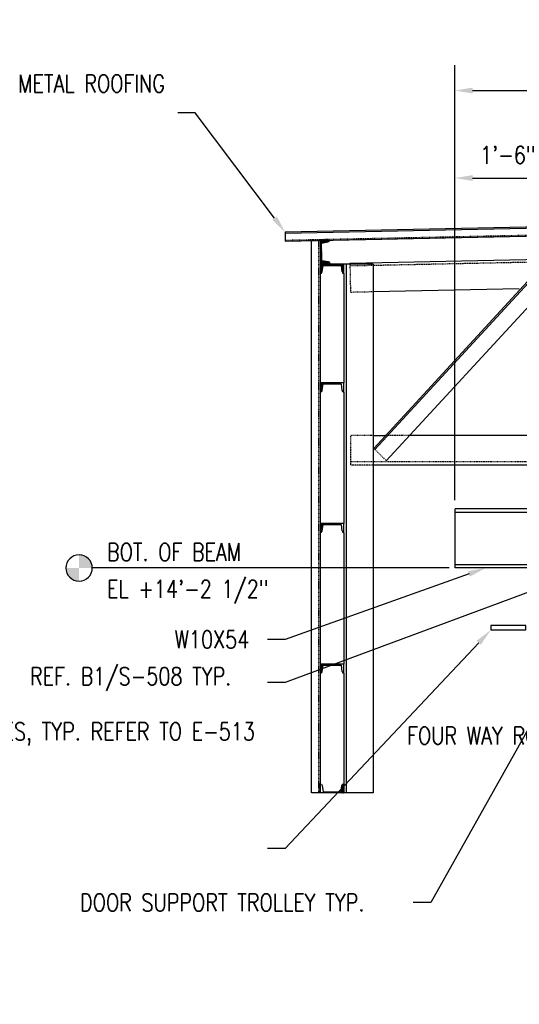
# Model space of a CAD drawing. Header units: inches. Extents: x 382 to 3028, y 70 to 495.
# Tile 19 of 41: x 1447 to 1533, y 97 to 265. Entities that reach past the tile are written whole.
import ezdxf
from ezdxf import colors
from ezdxf.entities.mleader import LeaderData, LeaderLine
from ezdxf.math import Vec2, Vec3

# ---------------------------------------------------------------- set-up
doc = ezdxf.new("R2010")
doc.units = ezdxf.units.IN
doc.header["$MEASUREMENT"] = 0
for name, pattern in [('014200-907 MS2 Medium Dash', [0.109898, 0.068898, -0.041]), ('Dash', [0.25, 0.125, -0.125]), ('Dash - 1_16_', [0.1875, 0.125, -0.0625]), ('Hidden 3_32_', [0.140625, 0.09375, -0.046875])]:
    doc.linetypes.add(name, pattern=pattern)
for name, color, linetype in [('A-FLOR', 192, 'Continuous'), ('S-ANNO-DIMS', 1, 'Continuous'), ('S-ANNO-NOTE', 2, 'Continuous'), ('S-ANNO-SYMB', 2, 'Continuous'), ('S-BEAM', 10, 'Continuous'), ('S-BEAM-HDLN', 1, 'Dash'), ('S-COLS', 2, 'Continuous'), ('S-DETL', 90, 'Continuous'), ('S-DETL-PATT', 8, 'Continuous'), ('S-DETL-THIN', 1, 'Continuous')]:
    doc.layers.add(name, color=color, linetype=linetype)
doc.layers.add('A-FLOR-OVHD', color=9, linetype='014200-907 MS2 Medium Dash', true_color=0x808080)
doc.styles.add('Annotative', font='romans.shx', dxfattribs={"width": 0.8, "height": 0.125})
doc.dimstyles.new('Annotative', dxfattribs={"dimscale": 0, "dimtxt": 0.125, "dimasz": 0.125, "dimexe": 0.18, "dimexo": 0.0625, "dimgap": 0.09, "dimtad": 1, "dimdec": 3, "dimzin": 3, "dimdsep": 46, "dimlunit": 4, "dimtxsty": 'Annotative', "dimcen": 0.09, "dimclrt": 2, "dimazin": 2, "dimtfac": 1, "dimtdec": 3, "dimtmove": 0, "dimatfit": 0, "dimfxl": 1, "dimtfill": 1, "dimfrac": 2, "dimtolj": 1, "dimtzin": 0, "dimarcsym": 0})
pattern_1 = [(45, (0, 6), (-0.176776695, 0.176776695), []), (45, (0, 6.125), (-0.176776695, 0.176776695), [])]

# ---------------------------------------------------------------- blocks, each defined once
blk = doc.blocks.new('051200_StructuralFraming-W-Flange - W10X54-1656488-DOOR RAIL SUPPORT 2')
at = {"layer": 'S-BEAM'}
for p, q in [((776.71, 179.88), (776.71, 180.5)), ((833.21, 180.5), (776.71, 180.5)), ((776.71, 179.19), (776.71, 179.88)), ((794.53, 179.88), (776.71, 179.88)), ((824.52, 179.88), (794.9, 179.88)), ((833.21, 179.88), (824.89, 179.88)), ((776.71, 171.71), (776.71, 179.19)), ((776.71, 171.01), (776.71, 171.71)), ((776.71, 170.4), (776.71, 171.01)), ((776.71, 171.01), (794.53, 171.01)), ((792.71, 170.4), (776.71, 170.4)), ((794.9, 171.01), (824.52, 171.01)), ((822.71, 170.4), (796.71, 170.4)), ((824.89, 171.01), (833.21, 171.01)), ((833.21, 170.4), (826.71, 170.4))]:
    blk.add_line(p, q, dxfattribs=at)
blk = doc.blocks.new('051200_StructuralFraming-C-Channel - C4X5_4-V15-DOOR RAIL SUPPORT 2')
at = {"lineweight": -3}
for p, q in [((753.71, 202), (753.71, 200.42)), ((757.71, 202), (753.71, 202)), ((754, 200.72), (754.18, 201.82)), ((754.18, 201.82), (757.24, 201.82)), ((757.24, 201.82), (757.41, 200.72)), ((757.71, 200.42), (757.71, 202))]:
    blk.add_line(p, q, dxfattribs=at)
for centre, start, end in [((753.71, 200.72), 270, 0), ((757.71, 200.72), 180, 270)]:
    blk.add_arc(centre, 0.296, start, end, dxfattribs=at)
blk = doc.blocks.new('051200_StructuralFraming-C-Channel - C4X5_4-V18-DOOR RAIL SUPPORT 2')
at = {"lineweight": -3}
for p, q in [((753.71, 222.25), (753.71, 220.67)), ((757.71, 222.25), (753.71, 222.25)), ((754, 220.97), (754.18, 222.07)), ((754.18, 222.07), (757.24, 222.07)), ((757.24, 222.07), (757.41, 220.97)), ((757.71, 220.67), (757.71, 222.25))]:
    blk.add_line(p, q, dxfattribs=at)
for centre, start, end in [((753.71, 220.97), 270, 0), ((757.71, 220.97), 180, 270)]:
    blk.add_arc(centre, 0.296, start, end, dxfattribs=at)
blk = doc.blocks.new('051200_StructuralFraming-C-Channel - C4X5_4-1771552-DOOR RAIL SUPPORT 2')
at = {"lineweight": -3}
for p, q in [((755.31, 226.38), (753.73, 226.35)), ((753.73, 226.35), (753.81, 222.35)), ((753.92, 225.88), (755.02, 226.08)), ((753.98, 222.82), (753.92, 225.88)), ((753.81, 222.35), (755.39, 222.38)), ((755.09, 222.67), (753.98, 222.82))]:
    blk.add_line(p, q, dxfattribs=at)
for centre, start, end in [((755.01, 226.38), 271.19, 1.19), ((755.09, 222.38), 1.19, 91.19)]:
    blk.add_arc(centre, 0.296, start, end, dxfattribs=at)
blk = doc.blocks.new('*D106')
at = {"layer": 'Defpoints', "color": 0, "transparency": 16777216}
for p in [(1539.65, 237.69), (1539.65, 184.14), (1521.64, 181.22)]:
    blk.add_point(p, dxfattribs=at)
at = {"layer": 'S-ANNO-DIMS', "color": 0, "lineweight": -2, "transparency": 16777216}
blk.add_line((1524.64, 237.69), (1536.65, 237.69), dxfattribs=at)
at = {"layer": 'S-ANNO-DIMS', "color": 0, "transparency": 16777216}
for points in [[(1524.64, 238.19), (1524.64, 237.19), (1521.64, 237.69)], [(1536.65, 238.19), (1536.65, 237.19), (1539.65, 237.69)]]:
    blk.add_solid(points, dxfattribs=at)
at = {"layer": 'S-ANNO-DIMS', "color": 2, "lineweight": -3, "transparency": 16777216, "insert": (1530.65, 241.63), "char_height": 3, "width": 12.3279, "attachment_point": 5, "style": 'Annotative'}
blk.add_mtext('\\A1;1\'-6"', dxfattribs=at)
blk = doc.blocks.new('*D103')
at = {"layer": 'Defpoints', "color": 0, "transparency": 16777216}
for p in [(1578.14, 252.63), (1578.14, 242.72), (1521.64, 181.22)]:
    blk.add_point(p, dxfattribs=at)
at = {"layer": 'S-ANNO-DIMS', "color": 0, "lineweight": -2, "transparency": 16777216}
for p, q in [((1521.64, 182.72), (1521.64, 256.95)), ((1578.14, 244.22), (1578.14, 256.95)), ((1524.64, 252.63), (1575.14, 252.63))]:
    blk.add_line(p, q, dxfattribs=at)
at = {"layer": 'S-ANNO-DIMS', "color": 0, "transparency": 16777216}
for points in [[(1524.64, 253.13), (1524.64, 252.13), (1521.64, 252.63)], [(1575.14, 253.13), (1575.14, 252.13), (1578.14, 252.63)]]:
    blk.add_solid(points, dxfattribs=at)
at = {"layer": 'S-ANNO-DIMS', "color": 2, "lineweight": -3, "transparency": 16777216, "insert": (1549.89, 257.07), "char_height": 3, "width": 23.594, "attachment_point": 5, "style": 'Annotative'}
blk.add_mtext('\\A1;4\'-8 1/2"', dxfattribs=at)
blk = doc.blocks.new('_Dot')
at = {"color": 0, "linetype": 'ByBlock', "lineweight": -2}
blk.add_line((-0.5, 0), (-1, 0), dxfattribs=at)
at = {"color": 0, "linetype": 'ByBlock', "const_width": 0.5}
blk.add_lwpolyline([(-0.25, 0, 1), (0.25, 0, 1)], format="xyb", close=True, dxfattribs=at)
blk = doc.blocks.new('Level Circle AEC')
at = {"layer": 'S-ANNO-SYMB', "lineweight": -3}
h = blk.add_hatch(color=256, dxfattribs=at)
edge = h.paths.add_edge_path()
edge.add_line((373.71, 0), (367.71, 0))
edge.add_arc((373.71, 0), 6, 90, 180, ccw=False)
edge.add_line((373.71, 6), (373.71, 0))
h = blk.add_hatch(color=256, dxfattribs=at)
edge = h.paths.add_edge_path()
edge.add_line((373.71, -6), (373.71, 0))
edge.add_line((373.71, 0), (379.71, 0))
edge.add_arc((373.71, 0), 6, 270, 360, ccw=False)
blk.add_circle((373.71, 0), 6, dxfattribs=at)

msp = doc.modelspace()

# ---------------------------------------------------------------- hatches: boundary and pattern name
at = {"layer": 'S-DETL-PATT'}
h = msp.add_hatch(dxfattribs=at)
h.set_pattern_fill('STEEL', color=256, scale=2)
h.set_pattern_definition(pattern_1)
h.paths.add_polyline_path([(1499.9551, 226.7961, 0.41397637), (1500.2449, 227.098), (1498.6653, 227.0652), (1498.7483, 223.0663), (1500.328, 223.0991, 0.41421356), (1500.0259, 223.3889), (1498.9225, 223.5402), (1498.859, 226.5991)])
h = msp.add_hatch(dxfattribs=at)
h.set_pattern_fill('STEEL', color=256, scale=2)
h.set_pattern_definition(pattern_1)
h.paths.add_polyline_path([(1502.6445, 222.9665), (1498.6445, 222.9665), (1498.6445, 221.3865, 0.41421356), (1498.9405, 221.6825), (1499.1147, 222.7825), (1502.1742, 222.7825), (1502.3485, 221.6825, 0.41421356), (1502.6445, 221.3865)])
h = msp.add_hatch(dxfattribs=at)
h.set_pattern_fill('STEEL', color=256, scale=2)
h.set_pattern_definition(pattern_1)
h.paths.add_polyline_path([(1498.6445, 201.1365, 0.41421356), (1498.9405, 201.4325), (1499.1438, 202.7165), (1498.6445, 202.7165)])
h = msp.add_hatch(dxfattribs=at)
h.set_pattern_fill('STEEL', color=256, scale=2)
h.set_pattern_definition([(45, (0, -18), (-0.176776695, 0.176776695), []), (45, (0, -17.875), (-0.176776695, 0.176776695), [])])
h.paths.add_polyline_path([(1498.6445, 177.1365, 0.41421356), (1498.9405, 177.4325), (1499.1438, 178.7165), (1498.6445, 178.7165)])
h = msp.add_hatch(dxfattribs=at)
h.set_pattern_fill('STEEL', color=256, scale=2)
h.set_pattern_definition([(45, (0, -42), (-0.176776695, 0.176776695), []), (45, (0, -41.875), (-0.176776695, 0.176776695), [])])
h.paths.add_polyline_path([(1498.6445, 153.1365, 0.41421356), (1498.9405, 153.4325), (1499.1438, 154.7165), (1498.6445, 154.7165)])
h = msp.add_hatch(dxfattribs=at)
h.set_pattern_fill('STEEL', color=256, scale=2)
h.set_pattern_definition(pattern_1)
h.paths.add_polyline_path([(1502.6445, 132.7165), (1502.6445, 134.2965, 0.41421356), (1502.3485, 134.0005), (1502.1451, 132.7165)])

# ---------------------------------------------------------------- linework, layer by layer
at = {"layer": 'A-FLOR', "lineweight": -3}
for p, q in [((1578.1445, 230.2165), (1492.6445, 228.4404)), ((1492.6445, 226.9401), (1578.1445, 228.7161)), ((1492.6445, 228.4404), (1492.6445, 226.9401))]:
    msp.add_line(p, q, dxfattribs=at)
at = {"layer": 'A-FLOR-OVHD', "lineweight": -3}
msp.add_line((1492.6445, 227.0901), (1578.1445, 228.8662), dxfattribs=at)
at = {"layer": 'S-ANNO-SYMB', "lineweight": -3}
msp.add_line((1520.6445, 171.1165), (1459.7117, 171.1165), dxfattribs=at)
at = {"layer": 'S-BEAM'}
for p, q in [((1503.7502, 223.1722), (1575.6532, 224.6658)), ((1503.7545, 222.9665), (1503.7502, 223.1722)), ((1535.9785, 222.1263), (1507.7695, 191.541)), ((1536.1623, 221.9568), (1507.9532, 191.3715)), ((1532.6202, 218.7709), (1507.6445, 218.2521)), ((1509.9048, 189.4337), (1538.1793, 220.0876)), ((1507.6445, 193.7165), (1509.6598, 193.7165)), ((1564.5813, 193.7165), (1513.7493, 193.7165)), ((1507.6445, 188.7165), (1573.1445, 188.7165))]:
    msp.add_line(p, q, dxfattribs=at)
at = {"layer": 'S-BEAM', "linetype": 'Hidden 3_32_'}
for p, q in [((1577.3431, 224.2008), (1507.6445, 222.753)), ((1503.8541, 218.1733), (1503.7545, 222.9645)), ((1507.6425, 222.753), (1503.7606, 222.6723)), ((1507.6425, 218.252), (1503.8541, 218.1733)), ((1503.8717, 188.7165), (1503.8717, 193.7165)), ((1507.6445, 193.7165), (1503.8717, 193.7165)), ((1513.7493, 193.7165), (1509.6598, 193.7165)), ((1509.9048, 189.4337), (1507.7695, 191.541)), ((1507.6425, 189.2165), (1503.8717, 189.2165)), ((1503.8717, 188.7165), (1507.6425, 188.7165)), ((1573.1445, 189.2165), (1507.6445, 189.2165))]:
    msp.add_line(p, q, dxfattribs=at)
at = {"layer": 'S-BEAM-HDLN'}
for p, q in [((1503.8537, 218.1904), (1503.8541, 218.1733)), ((1503.8717, 193.7165), (1503.8717, 193.6994))]:
    msp.add_line(p, q, dxfattribs=at)
at = {"layer": 'S-COLS'}
for p, q in [((1507.6445, 222.9665), (1502.6445, 222.9665)), ((1507.6445, 222.9665), (1507.6445, 193.7951)), ((1502.6445, 221.3865), (1502.6445, 202.7165)), ((1502.6445, 201.1365), (1502.6445, 178.7165)), ((1507.6445, 193.7951), (1507.6445, 132.7165)), ((1502.6445, 177.1365), (1502.6445, 154.7165)), ((1502.6445, 153.1365), (1502.6445, 134.2965)), ((1507.6445, 132.7165), (1502.6445, 132.7165))]:
    msp.add_line(p, q, dxfattribs=at)
at = {"layer": 'S-COLS', "linetype": 'Continuous'}
msp.add_line((1503.1445, 132.7165), (1503.1445, 222.9665), dxfattribs=at)
at = {"layer": 'S-DETL', "lineweight": -3}
for p, q in [((1497.1445, 132.7165), (1497.1445, 227.0336)), ((1498.6445, 227.0647), (1498.6445, 132.7165)), ((1498.6445, 132.7165), (1497.1445, 132.7165))]:
    msp.add_line(p, q, dxfattribs=at)
at = {"layer": 'S-DETL', "linetype": 'Dash - 1_16_', "lineweight": -3}
msp.add_line((1498.3204, 227.058), (1498.3204, 132.7165), dxfattribs=at)
at = {"layer": 'S-DETL-THIN', "lineweight": -3}
msp.add_line((1492.6445, 228.2904), (1578.1445, 230.0664), dxfattribs=at)
at = {"layer": 'S-DETL-THIN'}
msp.add_lwpolyline([(1527.7513, 160.5339), (1533.7513, 160.5339), (1533.7513, 161.2839), (1527.7513, 161.2839)], close=True, dxfattribs=at)

# ---------------------------------------------------------------- block references
at = {"layer": 'S-ANNO-SYMB', "lineweight": -3, "xscale": -0.375, "yscale": 0.375, "zscale": 0.375}
msp.add_blockref('Level Circle AEC', (1597.6018, 171.1165), dxfattribs=at)
at = {"layer": 'S-BEAM', "lineweight": -3}
msp.add_blockref('051200_StructuralFraming-W-Flange - W10X54-1656488-DOOR RAIL SUPPORT 2', (744.9385, 0.7165), dxfattribs=at)
at = {"layer": 'S-DETL-THIN', "lineweight": -3}
for name, p in [('051200_StructuralFraming-C-Channel - C4X5_4-1771552-DOOR RAIL SUPPORT 2', (744.9385, 0.7165)), ('051200_StructuralFraming-C-Channel - C4X5_4-V18-DOOR RAIL SUPPORT 2', (744.9385, 0.7165)), ('051200_StructuralFraming-C-Channel - C4X5_4-V15-DOOR RAIL SUPPORT 2', (744.9385, 0.7165)), ('051200_StructuralFraming-C-Channel - C4X5_4-V15-DOOR RAIL SUPPORT 2', (744.9385, -23.2835)), ('051200_StructuralFraming-C-Channel - C4X5_4-V15-DOOR RAIL SUPPORT 2', (744.9385, -47.2835))]:
    msp.add_blockref(name, p, dxfattribs=at)
at = {"layer": 'S-DETL-THIN', "lineweight": -3, "xscale": -1, "rotation": 180}
msp.add_blockref('051200_StructuralFraming-C-Channel - C4X5_4-V15-DOOR RAIL SUPPORT 2', (744.9385, 334.7165), dxfattribs=at)

# ---------------------------------------------------------------- texts
at = {"layer": 'S-ANNO-NOTE', "lineweight": -3, "char_height": 3, "attachment_point": 1, "line_spacing_factor": 0.981704, "style": 'Annotative'}
for s, insert, width in [('\\pxt3.2,6.4,9.6,12.8,16,19.2,22.4,25.6,28.8,32,35.2,38.4,41.6,44.8,48,51.2,54.4,57.6,60.8,64,67.2,70.4,73.6,76.8,80,83.2,86.4,89.6,92.8,96,99.2,102.4;{BOT. OF BEAM}', (1462.2228, 175.3378), 29.004094), ('\\A1;\\pxt3.2,6.4,9.6,12.8,16,19.2,22.4,25.6,28.8,32,35.2,38.4,41.6,44.8,48,51.2,54.4,57.6,60.8,64,67.2,70.4,73.6,76.8,80,83.2,86.4,89.6,92.8,96,99.2,102.4;EL +14\'-2 1/2"', (1462.2228, 169.0436), 31.400315)]:
    msp.add_mtext(s, dxfattribs=dict(at, insert=insert, width=width))

# ---------------------------------------------------------------- dimensions: what is measured, and where the dimension line sits
at = {"layer": 'S-ANNO-DIMS', "lineweight": -3}
for base, p2, override, picture, middle in [((1578.1445, 252.6255), (1578.1445, 242.7165), {"dimpost": '\\X', "dimtfill": 0}, '*D103', (1549.8945, 257.0712)), ((1539.6513, 237.6891), (1539.6513, 184.1365), {"dimpost": '\\X', "dimse1": 1, "dimse2": 1, "dimtfill": 0}, '*D106', (1530.6479, 241.6348))]:
    dim = msp.add_linear_dim(base=base, p1=(1521.6445, 181.2165), p2=p2, dimstyle='Annotative', override=override, dxfattribs=at)
    dim.commit()
    dim.dimension.update_dxf_attribs({"geometry": picture, "text_midpoint": middle})

# ---------------------------------------------------------------- leaders
at = {"layer": 'S-ANNO-NOTE', "lineweight": -3}
ml = msp.add_multileader_mtext('Standard', dxfattribs=at)
ml.set_content('EL. 19\'-0"', color=256, style='Annotative')
ml.set_leader_properties(color=1, linetype='ByLayer', lineweight=-1)
ml.set_arrow_properties(name='DOT')
ml.build(insert=Vec2(0, 0))
ml.multileader.update_dxf_attribs({"text_right_attachment_type": 3, "dogleg_length": 0.36, "arrow_head_size": 1.5, "scale": 24})
ctx = ml.context
ctx.base_point, ctx.scale, ctx.char_height, ctx.arrow_head_size, ctx.landing_gap_size, ctx.plane_origin = Vec3(1412.5161, 263.0712), 24, 3, 1.5, 2.16, Vec3(1378.5441, 256.5422)
ctx.right_attachment = 3
notes = []
notes.append((ctx, [(1, (1, 1, 0), (1406.9665, 263.0712), (1, 0), 5.5496, [(0, [(1381.0454, 228.1497)], 0, [])])]))
ctx.mtext.insert, ctx.mtext.width, ctx.mtext.flow_direction = Vec3(1414.6761, 264.5712), 21.927101, 5
ml = msp.add_multileader_mtext('Standard', dxfattribs=at)
ml.set_content('\\A1;L3X3X1/4 CLOSURE ANGLE. SLOPES WITH METAL ROOFING.', color=256, style='Annotative')
ml.set_leader_properties(color=1, linetype='ByLayer', lineweight=-1)
ml.build(insert=Vec2(0, 0))
ml.multileader.update_dxf_attribs({"text_right_attachment_type": 3, "dogleg_length": 0.125, "arrow_head_size": 3, "scale": 24})
ctx = ml.context
ctx.base_point, ctx.scale, ctx.char_height, ctx.arrow_head_size, ctx.landing_gap_size, ctx.plane_origin = Vec3(2158.9406, 255.7569), 24, 3, 3, 2.16, Vec3(2298.1512, 228.5527)
ctx.right_attachment, ctx.text_align_type = 3, 2
notes.append((ctx, [(0, (1, 1, 0), (2196.3177, 240.1855), (-1, 0), 3, [(0, [(2218.5816, 225.081)], 0, [])])]))
ctx.mtext.insert, ctx.mtext.width, ctx.mtext.alignment, ctx.mtext.flow_direction = Vec3(2191.1577, 257.2569), 32.92579, 3, 5
ml = msp.add_multileader_mtext('Standard', dxfattribs=at)
ml.set_content('METAL ROOFING', color=256, style='Annotative')
ml.set_leader_properties(color=1, linetype='ByLayer', lineweight=-1)
ml.build(insert=Vec2(0, 0))
ml.multileader.update_dxf_attribs({"text_right_attachment_type": 3, "dogleg_length": 0.125, "arrow_head_size": 3, "scale": 24})
ctx = ml.context
ctx.base_point, ctx.scale, ctx.char_height, ctx.arrow_head_size, ctx.landing_gap_size, ctx.plane_origin = Vec3(1455.4588, 253.8176), 24, 3, 3, 2.16, Vec3(1492.6445, 228.4404)
ctx.right_attachment, ctx.text_align_type = 3, 2
notes.append((ctx, [(0, (1, 1, 0), (1477.2931, 248.8176), (-1, 0), 3, [(0, [(1492.6445, 228.4404)], 0, [])])]))
ctx.mtext.insert, ctx.mtext.width, ctx.mtext.alignment, ctx.mtext.flow_direction = Vec3(1472.1331, 255.3176), 26.021684, 3, 5
ml = msp.add_multileader_mtext('Standard', dxfattribs=at)
ml.set_content('METAL ROOFING', color=256, style='Annotative')
ml.set_leader_properties(color=1, linetype='ByLayer', lineweight=-1)
ml.build(insert=Vec2(0, 0))
ml.multileader.update_dxf_attribs({"text_right_attachment_type": 3, "dogleg_length": 0.125, "arrow_head_size": 3, "scale": 24})
ctx = ml.context
ctx.base_point, ctx.scale, ctx.char_height, ctx.arrow_head_size, ctx.landing_gap_size, ctx.plane_origin = Vec3(1670.913, 252.6338), 24, 3, 3, 2.16, Vec3(1700.9157, 227.2566)
ctx.right_attachment, ctx.text_align_type = 3, 2
notes.append((ctx, [(0, (1, 1, 0), (1692.7472, 247.6338), (-1, 0), 3, [(0, [(1700.67, 227.7899)], 0, [])])]))
ctx.mtext.insert, ctx.mtext.width, ctx.mtext.alignment, ctx.mtext.flow_direction = Vec3(1687.5872, 254.1338), 18.609717, 3, 5
ml = msp.add_multileader_mtext('Standard', dxfattribs=at)
ml.set_content('METAL ROOFING', color=256, style='Annotative')
ml.set_leader_properties(color=1, linetype='ByLayer', lineweight=-1)
ml.build(insert=Vec2(0, 0))
ml.multileader.update_dxf_attribs({"text_right_attachment_type": 3, "dogleg_length": 0.125, "arrow_head_size": 3, "scale": 24})
ctx = ml.context
ctx.base_point, ctx.scale, ctx.char_height, ctx.arrow_head_size, ctx.landing_gap_size, ctx.plane_origin = Vec3(1847.7704, 249.504), 24, 3, 3, 2.16, Vec3(1899.1038, 224.1267)
ctx.right_attachment, ctx.text_align_type = 3, 2
notes.append((ctx, [(0, (1, 1, 0), (1869.6047, 244.504), (-1, 0), 3, [(0, [(1884.9594, 234.603)], 0, [])])]))
ctx.mtext.insert, ctx.mtext.width, ctx.mtext.alignment, ctx.mtext.flow_direction = Vec3(1864.4447, 251.004), 18.609717, 3, 5
ml = msp.add_multileader_mtext('Standard', dxfattribs=at)
ml.set_content('\\A1;EL. +18-11"', color=256, style='Annotative')
ml.set_leader_properties(color=1, lineweight=-1)
ml.set_arrow_properties(name='DOT')
ml.build(insert=Vec2(0, 0))
ml.multileader.update_dxf_attribs({"text_right_attachment_type": 3, "dogleg_length": 0.36, "arrow_head_size": 0.75, "scale": 24})
ctx = ml.context
ctx.base_point, ctx.scale, ctx.char_height, ctx.arrow_head_size, ctx.landing_gap_size, ctx.plane_origin = Vec3(2161.5852, 227.5499), 24, 3, 0.75, 2.16, Vec3(2130.6971, 257.7309)
ctx.right_attachment, ctx.text_align_type = 3, 2
notes.append((ctx, [(0, (1, 1, 0), (2214.2464, 226.9784), (-1, 0), 24.684, [(0, [(2211.6525, 226.9784)], 0, [])])]))
ctx.mtext.insert, ctx.mtext.width, ctx.mtext.alignment, ctx.mtext.flow_direction = Vec3(2187.4023, 229.0499), 36.262255, 3, 5
ml = msp.add_multileader_mtext('Standard', dxfattribs=at)
ml.set_content('C4x5.4 TYP PURLIN', color=256, style='Annotative')
ml.set_leader_properties(color=1, linetype='ByLayer', lineweight=-1)
ml.build(insert=Vec2(0, 0))
ml.multileader.update_dxf_attribs({"text_right_attachment_type": 3, "dogleg_length": 0.125, "arrow_head_size": 3, "scale": 24})
ctx = ml.context
ctx.base_point, ctx.scale, ctx.char_height, ctx.arrow_head_size, ctx.landing_gap_size, ctx.plane_origin = Vec3(975.3639, 225.9595), 24, 3, 3, 2.16, Vec3(971.6223, 214.2817)
ctx.right_attachment = 3
notes.append((ctx, [(1, (1, 1, 0), (972.3639, 225.9595), (1, 0), 3, [(0, [(971.6223, 214.2817)], 0, [])])]))
ctx.mtext.insert, ctx.mtext.width, ctx.mtext.flow_direction = Vec3(977.5239, 227.4595), 22.729535, 5
ml = msp.add_multileader_mtext('Standard', dxfattribs=at)
ml.set_content('C4x5.4 TYP PURLIN', color=256, style='Annotative')
ml.set_leader_properties(color=1, linetype='ByLayer', lineweight=-1)
ml.build(insert=Vec2(0, 0))
ml.multileader.update_dxf_attribs({"text_right_attachment_type": 3, "dogleg_length": 0.125, "arrow_head_size": 3, "scale": 24})
ctx = ml.context
ctx.base_point, ctx.scale, ctx.char_height, ctx.arrow_head_size, ctx.landing_gap_size, ctx.plane_origin = Vec3(1150.3882, 219.4213), 24, 3, 3, 2.16, Vec3(1138.0067, 207.7435)
ctx.right_attachment = 3
notes.append((ctx, [(1, (1, 1, 0), (1147.3882, 219.4213), (1, 0), 3, [(0, [(1138.0067, 207.7435)], 0, [])])]))
ctx.mtext.insert, ctx.mtext.width, ctx.mtext.flow_direction = Vec3(1152.5482, 220.9213), 22.729535, 5
ml = msp.add_multileader_mtext('Standard', dxfattribs=at)
ml.set_content('METAL SIDING', color=256, style='Annotative')
ml.set_leader_properties(color=1, linetype='ByLayer', lineweight=-1)
ml.build(insert=Vec2(0, 0))
ml.multileader.update_dxf_attribs({"text_right_attachment_type": 3, "dogleg_length": 0.375, "arrow_head_size": 3, "scale": 24})
ctx = ml.context
ctx.base_point, ctx.scale, ctx.char_height, ctx.arrow_head_size, ctx.landing_gap_size, ctx.plane_origin = Vec3(1299.7885, 214.1018), 24, 3, 3, 2.16, Vec3(1331.352, 213.6362)
ctx.right_attachment = 3
notes.append((ctx, [(0, (1, 1, 0), (1323.8514, 209.1018), (-1, 0), 9, [(0, [(1331.5454, 213.6362)], 0, [])])]))
ctx.mtext.insert, ctx.mtext.width, ctx.mtext.flow_direction = Vec3(1301.9485, 215.6018), 13.240565, 5
ml = msp.add_multileader_mtext('Standard', dxfattribs=at)
ml.set_content('EL. 19\'-0"', color=256, style='Annotative')
ml.set_leader_properties(color=1, linetype='ByLayer', lineweight=-1)
ml.set_arrow_properties(name='DOT')
ml.build(insert=Vec2(0, 0))
ml.multileader.update_dxf_attribs({"text_right_attachment_type": 3, "dogleg_length": 0.36, "arrow_head_size": 1.5, "scale": 24})
ctx = ml.context
ctx.base_point, ctx.scale, ctx.char_height, ctx.arrow_head_size, ctx.landing_gap_size, ctx.plane_origin = Vec3(1241.4083, 209.3577), 24, 3, 1.5, 2.16, Vec3(1219.4875, 237.9143)
ctx.right_attachment = 3
notes.append((ctx, [(1, (1, 1, 0), (1232.6209, 209.3577), (1, 0), 8.7873, [(0, [(1209.7198, 209.3541)], 0, [])])]))
ctx.mtext.insert, ctx.mtext.width, ctx.mtext.flow_direction = Vec3(1243.5683, 210.8577), 21.927101, 5
ml = msp.add_multileader_mtext('Standard', dxfattribs=at)
ml.set_content('W10X54', color=256, style='Annotative')
ml.set_leader_properties(color=1, linetype='ByLayer', lineweight=-1)
ml.build(insert=Vec2(0, 0))
ml.multileader.update_dxf_attribs({"text_right_attachment_type": 3, "dogleg_length": 0.125, "arrow_head_size": 3, "scale": 24})
ctx = ml.context
ctx.base_point, ctx.scale, ctx.char_height, ctx.arrow_head_size, ctx.landing_gap_size, ctx.plane_origin = Vec3(1471.6003, 158.9193), 24, 3, 3, 2.16, Vec3(1526.8651, 171.1165)
ctx.right_attachment = 3
notes.append((ctx, [(0, (1, 1, 0), (1492.6346, 158.9193), (-1, 0), 3, [(0, [(1526.8651, 171.1165)], 0, [])])]))
ctx.mtext.insert, ctx.mtext.flow_direction = Vec3(1473.7603, 160.4193), 5
ml = msp.add_multileader_mtext('Standard', dxfattribs=at)
ml.set_content('REF. B1/S-508 TYP.', color=256, style='Annotative')
ml.set_leader_properties(color=1, linetype='ByLayer', lineweight=-1)
ml.build(insert=Vec2(0, 0))
ml.multileader.update_dxf_attribs({"text_right_attachment_type": 3, "dogleg_length": 0.125, "arrow_head_size": 3, "scale": 24})
ctx = ml.context
ctx.base_point, ctx.scale, ctx.char_height, ctx.arrow_head_size, ctx.landing_gap_size, ctx.plane_origin = Vec3(1446.9286, 152.1357), 24, 3, 3, 2.16, Vec3(1537.6513, 168.2363)
ctx.right_attachment = 3
notes.append((ctx, [(0, (1, 1, 0), (1492.6486, 151.5643), (-1, 0), 3, [(0, [(1537.6513, 168.2363)], 0, [])])]))
ctx.mtext.insert, ctx.mtext.flow_direction = Vec3(1449.0886, 154.1357), 5
ml = msp.add_multileader_mtext('Standard', dxfattribs=at)
ml.set_content('FOUR WAY ROLLER BRACKET CONNECTED TO WT FOR POWER AND GROUNDING CABLES, TYP. REFER TO E-513', color=256, style='Annotative')
ml.set_leader_properties(color=1, linetype='ByLayer', lineweight=-1)
ml.build(insert=Vec2(0, 0))
ml.multileader.update_dxf_attribs({"text_right_attachment_type": 3, "dogleg_length": 0.125, "arrow_head_size": 3, "scale": 24})
ctx = ml.context
ctx.base_point, ctx.scale, ctx.char_height, ctx.arrow_head_size, ctx.landing_gap_size, ctx.plane_origin = Vec3(1831.1554, 158.4243), 24, 3, 3, 2.16, Vec3(1917.6494, 165.1623)
ctx.right_attachment, ctx.text_align_type = 3, 2
notes.append((ctx, [(0, (1, 1, 0), (1872.6468, 128.4243), (-1, 0), 3, [(0, [(1907.7494, 165.8175)], 0, [])])]))
ctx.mtext.insert, ctx.mtext.width, ctx.mtext.defined_height, ctx.mtext.alignment, ctx.mtext.flow_direction = Vec3(1867.4868, 159.9243), 36.190009, 22.9253, 3, 5
ml = msp.add_multileader_mtext('Standard', dxfattribs=at)
ml.set_content('FOUR WAY ROLLER BRACKET CONNECTED TO WT FOR POWER AND GROUNDING CABLES, TYP. REFER TO E-513', color=256, style='Annotative')
ml.set_leader_properties(color=1, linetype='ByLayer', lineweight=-1)
ml.build(insert=Vec2(0, 0))
ml.multileader.update_dxf_attribs({"text_right_attachment_type": 3, "dogleg_length": 0.125, "arrow_head_size": 3, "scale": 24})
ctx = ml.context
ctx.base_point, ctx.scale, ctx.char_height, ctx.arrow_head_size, ctx.landing_gap_size, ctx.plane_origin = Vec3(1440.4143, 143.2155), 24, 3, 3, 2.16, Vec3(1537.6513, 159.8787)
ctx.right_attachment, ctx.text_align_type = 3, 2
notes.append((ctx, [(0, (1, 1, 0), (1492.6486, 123.2155), (-1, 0), 3, [(0, [(1527.7513, 160.5339)], 0, [])])]))
ctx.mtext.insert, ctx.mtext.width, ctx.mtext.alignment, ctx.mtext.flow_direction = Vec3(1487.4886, 144.7155), 46.053057, 3, 5
ml = msp.add_multileader_mtext('Standard', dxfattribs=at)
ml.set_content('FOUR WAY ROLLER BRACKET CONNECTED TO WT FOR POWER AND GROUNDING CABLES, TYP. REFER TO E-513', color=256, style='Annotative')
ml.set_leader_properties(color=1, linetype='ByLayer', lineweight=-1)
ml.build(insert=Vec2(0, 0))
ml.multileader.update_dxf_attribs({"text_right_attachment_type": 3, "dogleg_length": 0.125, "arrow_head_size": 3, "scale": 24})
ctx = ml.context
ctx.base_point, ctx.scale, ctx.char_height, ctx.arrow_head_size, ctx.landing_gap_size, ctx.plane_origin = Vec3(1645.2604, 142.4991), 24, 3, 3, 2.16, Vec3(1742.4974, 159.1623)
ctx.right_attachment, ctx.text_align_type = 3, 2
notes.append((ctx, [(0, (1, 1, 0), (1697.4947, 122.4991), (-1, 0), 3, [(0, [(1732.5974, 159.8175)], 0, [])])]))
ctx.mtext.insert, ctx.mtext.width, ctx.mtext.alignment, ctx.mtext.flow_direction = Vec3(1692.3347, 143.9991), 46.053057, 3, 5
ml = msp.add_multileader_mtext('Standard', dxfattribs=at)
ml.set_content('DOOR SUPPORT TROLLEY TYP.', color=256, style='Annotative')
ml.set_leader_properties(color=1, linetype='ByLayer', lineweight=-1)
ml.build(insert=Vec2(0, 0))
ml.multileader.update_dxf_attribs({"text_right_attachment_type": 3, "dogleg_length": 0.125, "arrow_head_size": 3, "scale": 24})
ctx = ml.context
ctx.base_point, ctx.scale, ctx.char_height, ctx.arrow_head_size, ctx.landing_gap_size, ctx.plane_origin = Vec3(1455.4588, 114.0127), 24, 3, 3, 2.16, Vec3(1538.4562, 151.3799)
ctx.right_attachment = 3
notes.append((ctx, [(0, (1, 1, 0), (1517.5216, 114.0127), (-1, 0), 3, [(0, [(1538.4562, 151.3799)], 0, [])])]))
ctx.mtext.insert, ctx.mtext.flow_direction = Vec3(1457.6188, 115.5127), 5
for ctx, leaders in notes:
    for number, flags, end, landing, length, lines in leaders:
        leader = LeaderData()
        leader.index, (leader.has_last_leader_line, leader.has_dogleg_vector, leader.attachment_direction) = number, flags
        leader.last_leader_point, leader.dogleg_vector, leader.dogleg_length = Vec3(end), Vec3(landing), length
        for number, points, colour, breaks in lines:
            line = LeaderLine()
            line.index, line.vertices, line.color, line.breaks = number, Vec3.list(points), colors.encode_raw_color(colour), breaks
            leader.lines.append(line)
        ctx.leaders.append(leader)

doc.saveas('drawing.dxf')
